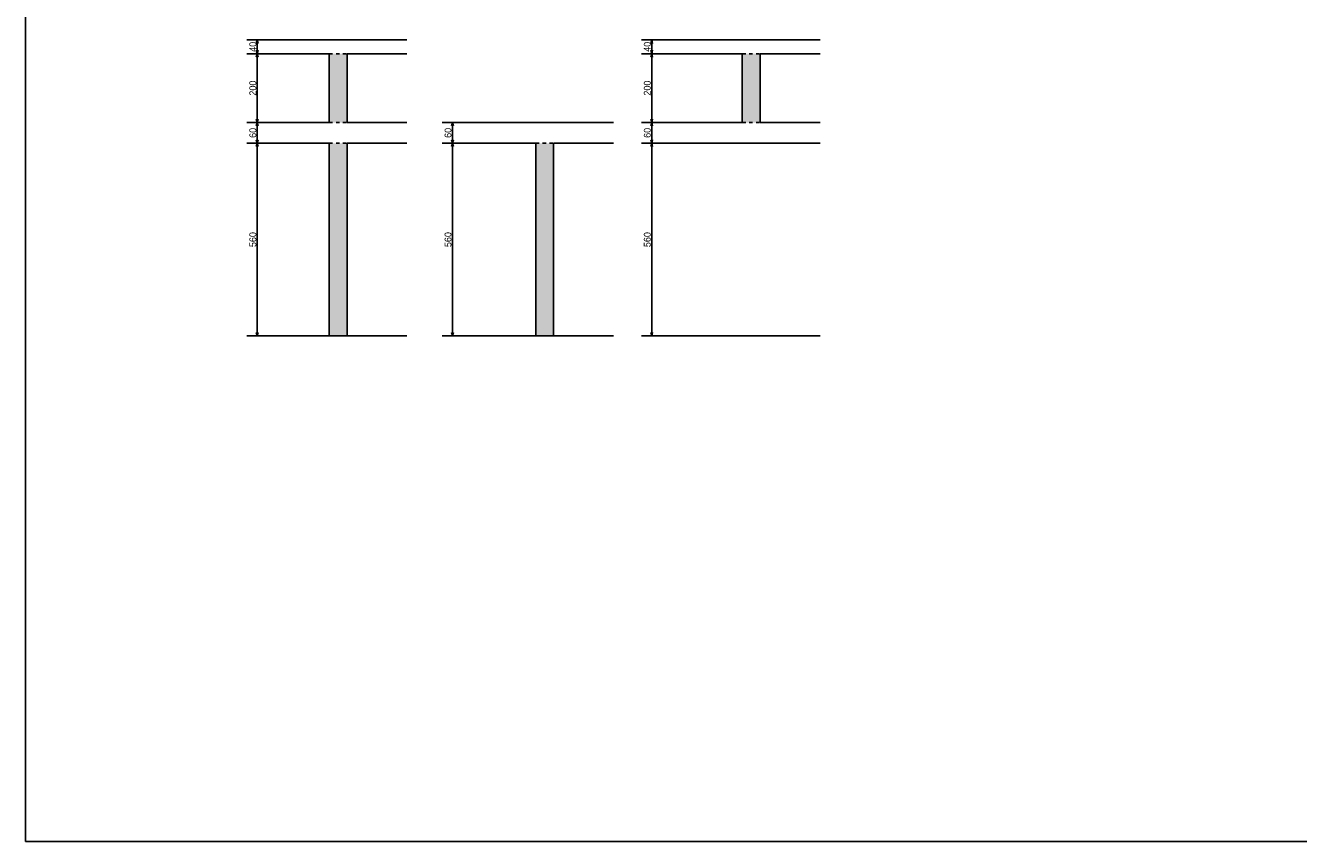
# Model space of a CAD drawing. Header units: millimetres. Extents: x -24 to 384, y -54 to 92.
# Tile 71 of 75: x 260 to 297, y 50 to 74. Entities that reach past the tile are written whole.
import ezdxf

# ---------------------------------------------------------------- set-up
doc = ezdxf.new("R2010")
doc.units = ezdxf.units.MM
doc.linetypes.add('ACAD_ISO03W100', pattern=[30, 12, -18])
doc.styles.add('GULIM', font='Gulim.ttf')
doc.dimstyles.new('GULIM-100', dxfattribs={"dimtxt": 0.2, "dimasz": 0.1, "dimexe": 0.3, "dimexo": 0, "dimgap": 0.025, "dimtad": 1, "dimdec": 1, "dimlfac": 100, "dimzin": 12, "dimdsep": 46, "dimtxsty": 'GULIM', "dimblk": 'OPEN30', "dimcen": 0, "dimclrd": 152, "dimclre": 152, "dimclrt": 152, "dimaunit": 1, "dimadec": 0, "dimazin": 0, "dimtfac": 1.875, "dimtdec": 1, "dimtmove": 2, "dimatfit": 3, "dimldrblk": 'OPEN30', "dimfxl": 0, "dimtolj": 1, "dimtzin": 12, "dimlwd": -1, "dimarcsym": 0})

# ---------------------------------------------------------------- blocks, each defined once
blk = doc.blocks.new('_Open30')
at = {"color": 0, "linetype": 'ByBlock', "lineweight": -2}
for p, q in [((-1, 0.27), (0, 0)), ((0, 0), (-1, -0.27)), ((0, 0), (-1, 0))]:
    blk.add_line(p, q, dxfattribs=at)
blk = doc.blocks.new('*D502')
at = {"color": 152, "lineweight": -2, "transparency": 16777216}
for p, q in [((267.081, 70.287), (266.433, 70.287)), ((267.081, 64.687), (266.433, 64.687))]:
    blk.add_line(p, q, dxfattribs=at)
at = {"color": 152, "transparency": 16777216}
blk.add_line((266.733, 64.787), (266.733, 70.187), dxfattribs=at)
at = {"layer": 'Defpoints', "color": 0, "transparency": 16777216}
for p in [(266.733, 70.287), (267.081, 70.287), (267.081, 64.687)]:
    blk.add_point(p, dxfattribs=at)
at = {"color": 152, "transparency": 16777216, "xscale": 0.1, "yscale": 0.1, "zscale": 0.1}
for p, rotation in [((266.733, 70.287), 90), ((266.733, 64.687), 270)]:
    blk.add_blockref('_Open30', p, dxfattribs=dict(at, rotation=rotation))
at = {"color": 152, "transparency": 16777216, "insert": (266.606, 67.487), "char_height": 0.2, "attachment_point": 5, "rotation": 90, "style": 'GULIM'}
blk.add_mtext('\\A1;560', dxfattribs=at)
blk = doc.blocks.new('*D503')
at = {"color": 152, "lineweight": -2, "transparency": 16777216}
for p, q in [((267.081, 70.887), (266.433, 70.887)), ((267.081, 70.287), (266.433, 70.287))]:
    blk.add_line(p, q, dxfattribs=at)
at = {"color": 152, "transparency": 16777216}
blk.add_line((266.733, 70.387), (266.733, 70.787), dxfattribs=at)
at = {"layer": 'Defpoints', "color": 0, "transparency": 16777216}
for p in [(266.733, 70.887), (267.081, 70.887), (267.081, 70.287)]:
    blk.add_point(p, dxfattribs=at)
at = {"color": 152, "transparency": 16777216, "xscale": 0.1, "yscale": 0.1, "zscale": 0.1}
for p, rotation in [((266.733, 70.887), 90), ((266.733, 70.287), 270)]:
    blk.add_blockref('_Open30', p, dxfattribs=dict(at, rotation=rotation))
at = {"color": 152, "transparency": 16777216, "insert": (266.606, 70.587), "char_height": 0.2, "attachment_point": 5, "rotation": 90, "style": 'GULIM'}
blk.add_mtext('\\A1;60', dxfattribs=at)
blk = doc.blocks.new('*D504')
at = {"color": 152, "lineweight": -2, "transparency": 16777216}
for p, q in [((267.081, 72.887), (266.433, 72.887)), ((267.081, 70.887), (266.433, 70.887))]:
    blk.add_line(p, q, dxfattribs=at)
at = {"color": 152, "transparency": 16777216}
blk.add_line((266.733, 70.987), (266.733, 72.787), dxfattribs=at)
at = {"layer": 'Defpoints', "color": 0, "transparency": 16777216}
for p in [(266.733, 72.887), (267.081, 72.887), (267.081, 70.887)]:
    blk.add_point(p, dxfattribs=at)
at = {"color": 152, "transparency": 16777216, "xscale": 0.1, "yscale": 0.1, "zscale": 0.1}
for p, rotation in [((266.733, 72.887), 90), ((266.733, 70.887), 270)]:
    blk.add_blockref('_Open30', p, dxfattribs=dict(at, rotation=rotation))
at = {"color": 152, "transparency": 16777216, "insert": (266.606, 71.887), "char_height": 0.2, "attachment_point": 5, "rotation": 90, "style": 'GULIM'}
blk.add_mtext('\\A1;200', dxfattribs=at)
blk = doc.blocks.new('*D505')
at = {"color": 152, "lineweight": -2, "transparency": 16777216}
for p, q in [((267.081, 73.287), (266.433, 73.287)), ((267.081, 72.887), (266.433, 72.887))]:
    blk.add_line(p, q, dxfattribs=at)
at = {"color": 152, "transparency": 16777216}
blk.add_line((266.733, 72.987), (266.733, 73.187), dxfattribs=at)
at = {"layer": 'Defpoints', "color": 0, "transparency": 16777216}
for p in [(266.733, 73.287), (267.081, 73.287), (267.081, 72.887)]:
    blk.add_point(p, dxfattribs=at)
at = {"color": 152, "transparency": 16777216, "xscale": 0.1, "yscale": 0.1, "zscale": 0.1}
for p, rotation in [((266.733, 73.287), 90), ((266.733, 72.887), 270)]:
    blk.add_blockref('_Open30', p, dxfattribs=dict(at, rotation=rotation))
at = {"color": 152, "transparency": 16777216, "insert": (266.606, 73.087), "char_height": 0.2, "attachment_point": 5, "rotation": 90, "style": 'GULIM'}
blk.add_mtext('\\A1;40', dxfattribs=at)
blk = doc.blocks.new('*D506')
at = {"color": 152, "lineweight": -2, "transparency": 16777216}
for p, q in [((273.081, 70.287), (272.103, 70.287)), ((273.081, 64.687), (272.103, 64.687))]:
    blk.add_line(p, q, dxfattribs=at)
at = {"color": 152, "transparency": 16777216}
blk.add_line((272.403, 64.787), (272.403, 70.187), dxfattribs=at)
at = {"layer": 'Defpoints', "color": 0, "transparency": 16777216}
for p in [(272.403, 70.287), (273.081, 70.287), (273.081, 64.687)]:
    blk.add_point(p, dxfattribs=at)
at = {"color": 152, "transparency": 16777216, "xscale": 0.1, "yscale": 0.1, "zscale": 0.1}
for p, rotation in [((272.403, 70.287), 90), ((272.403, 64.687), 270)]:
    blk.add_blockref('_Open30', p, dxfattribs=dict(at, rotation=rotation))
at = {"color": 152, "transparency": 16777216, "insert": (272.276, 67.487), "char_height": 0.2, "attachment_point": 5, "rotation": 90, "style": 'GULIM'}
blk.add_mtext('\\A1;560', dxfattribs=at)
blk = doc.blocks.new('*D507')
at = {"color": 152, "lineweight": -2, "transparency": 16777216}
for p, q in [((273.081, 70.887), (272.103, 70.887)), ((273.081, 70.287), (272.103, 70.287))]:
    blk.add_line(p, q, dxfattribs=at)
at = {"color": 152, "transparency": 16777216}
blk.add_line((272.403, 70.387), (272.403, 70.787), dxfattribs=at)
at = {"layer": 'Defpoints', "color": 0, "transparency": 16777216}
for p in [(272.403, 70.887), (273.081, 70.887), (273.081, 70.287)]:
    blk.add_point(p, dxfattribs=at)
at = {"color": 152, "transparency": 16777216, "xscale": 0.1, "yscale": 0.1, "zscale": 0.1}
for p, rotation in [((272.403, 70.887), 90), ((272.403, 70.287), 270)]:
    blk.add_blockref('_Open30', p, dxfattribs=dict(at, rotation=rotation))
at = {"color": 152, "transparency": 16777216, "insert": (272.276, 70.587), "char_height": 0.2, "attachment_point": 5, "rotation": 90, "style": 'GULIM'}
blk.add_mtext('\\A1;60', dxfattribs=at)
blk = doc.blocks.new('*D508')
at = {"color": 152, "lineweight": -2, "transparency": 16777216}
for p, q in [((279.081, 70.287), (277.892, 70.287)), ((279.081, 64.687), (277.892, 64.687))]:
    blk.add_line(p, q, dxfattribs=at)
at = {"color": 152, "transparency": 16777216}
blk.add_line((278.192, 64.787), (278.192, 70.187), dxfattribs=at)
at = {"layer": 'Defpoints', "color": 0, "transparency": 16777216}
for p in [(278.192, 70.287), (279.081, 70.287), (279.081, 64.687)]:
    blk.add_point(p, dxfattribs=at)
at = {"color": 152, "transparency": 16777216, "xscale": 0.1, "yscale": 0.1, "zscale": 0.1}
for p, rotation in [((278.192, 70.287), 90), ((278.192, 64.687), 270)]:
    blk.add_blockref('_Open30', p, dxfattribs=dict(at, rotation=rotation))
at = {"color": 152, "transparency": 16777216, "insert": (278.064, 67.487), "char_height": 0.2, "attachment_point": 5, "rotation": 90, "style": 'GULIM'}
blk.add_mtext('\\A1;560', dxfattribs=at)
blk = doc.blocks.new('*D509')
at = {"color": 152, "lineweight": -2, "transparency": 16777216}
for p, q in [((279.081, 70.887), (277.892, 70.887)), ((279.081, 70.287), (277.892, 70.287))]:
    blk.add_line(p, q, dxfattribs=at)
at = {"color": 152, "transparency": 16777216}
blk.add_line((278.192, 70.387), (278.192, 70.787), dxfattribs=at)
at = {"layer": 'Defpoints', "color": 0, "transparency": 16777216}
for p in [(278.192, 70.887), (279.081, 70.887), (279.081, 70.287)]:
    blk.add_point(p, dxfattribs=at)
at = {"color": 152, "transparency": 16777216, "xscale": 0.1, "yscale": 0.1, "zscale": 0.1}
for p, rotation in [((278.192, 70.887), 90), ((278.192, 70.287), 270)]:
    blk.add_blockref('_Open30', p, dxfattribs=dict(at, rotation=rotation))
at = {"color": 152, "transparency": 16777216, "insert": (278.064, 70.587), "char_height": 0.2, "attachment_point": 5, "rotation": 90, "style": 'GULIM'}
blk.add_mtext('\\A1;60', dxfattribs=at)
blk = doc.blocks.new('*D510')
at = {"color": 152, "lineweight": -2, "transparency": 16777216}
for p, q in [((279.081, 72.887), (277.892, 72.887)), ((279.081, 70.887), (277.892, 70.887))]:
    blk.add_line(p, q, dxfattribs=at)
at = {"color": 152, "transparency": 16777216}
blk.add_line((278.192, 70.987), (278.192, 72.787), dxfattribs=at)
at = {"layer": 'Defpoints', "color": 0, "transparency": 16777216}
for p in [(278.192, 72.887), (279.081, 72.887), (279.081, 70.887)]:
    blk.add_point(p, dxfattribs=at)
at = {"color": 152, "transparency": 16777216, "xscale": 0.1, "yscale": 0.1, "zscale": 0.1}
for p, rotation in [((278.192, 72.887), 90), ((278.192, 70.887), 270)]:
    blk.add_blockref('_Open30', p, dxfattribs=dict(at, rotation=rotation))
at = {"color": 152, "transparency": 16777216, "insert": (278.064, 71.887), "char_height": 0.2, "attachment_point": 5, "rotation": 90, "style": 'GULIM'}
blk.add_mtext('\\A1;200', dxfattribs=at)
blk = doc.blocks.new('*D511')
at = {"color": 152, "lineweight": -2, "transparency": 16777216}
for p, q in [((279.081, 73.287), (277.892, 73.287)), ((279.081, 72.887), (277.892, 72.887))]:
    blk.add_line(p, q, dxfattribs=at)
at = {"color": 152, "transparency": 16777216}
blk.add_line((278.192, 72.987), (278.192, 73.187), dxfattribs=at)
at = {"layer": 'Defpoints', "color": 0, "transparency": 16777216}
for p in [(278.192, 73.287), (279.081, 73.287), (279.081, 72.887)]:
    blk.add_point(p, dxfattribs=at)
at = {"color": 152, "transparency": 16777216, "xscale": 0.1, "yscale": 0.1, "zscale": 0.1}
for p, rotation in [((278.192, 73.287), 90), ((278.192, 72.887), 270)]:
    blk.add_blockref('_Open30', p, dxfattribs=dict(at, rotation=rotation))
at = {"color": 152, "transparency": 16777216, "insert": (278.064, 73.087), "char_height": 0.2, "attachment_point": 5, "rotation": 90, "style": 'GULIM'}
blk.add_mtext('\\A1;40', dxfattribs=at)

msp = doc.modelspace()

# ---------------------------------------------------------------- hatches: boundary and pattern name
h = msp.add_hatch(color=11)
h.dxf.hatch_style = 1
h.paths.add_polyline_path([(269.3413, 70.2873), (268.8213, 70.2873), (268.8213, 64.6873), (269.3413, 64.6873)])
h.paths.add_polyline_path([(269.3413, 72.8873), (268.8213, 72.8873), (268.8213, 70.8873), (269.3413, 70.8873)])
h = msp.add_hatch(color=41)
h.dxf.hatch_style = 1
h.paths.add_polyline_path([(281.3413, 72.8873), (280.8213, 72.8873), (280.8213, 70.8873), (281.3413, 70.8873)])
h = msp.add_hatch(color=91)
h.dxf.hatch_style = 1
h.paths.add_polyline_path([(275.3413, 70.2873), (274.8213, 70.2873), (274.8213, 64.6873), (275.3413, 64.6873)])

# ---------------------------------------------------------------- linework, layer by layer
for p, q in [((267.0813, 73.2873), (271.0813, 73.2873)), ((279.0813, 73.2873), (283.0813, 73.2873)), ((267.0813, 72.8873), (268.8213, 72.8873)), ((268.8213, 70.8873), (268.8213, 72.8873)), ((269.3413, 72.8873), (271.0813, 72.8873)), ((269.3413, 70.8873), (269.3413, 72.8873)), ((279.0813, 72.8873), (280.8213, 72.8873)), ((280.8213, 70.8873), (280.8213, 72.8873)), ((281.3413, 72.8873), (283.0813, 72.8873)), ((281.3413, 70.8873), (281.3413, 72.8873)), ((267.0813, 70.8873), (268.8213, 70.8873)), ((269.3413, 70.8873), (271.0813, 70.8873)), ((273.0813, 70.8873), (277.0813, 70.8873)), ((279.0813, 70.8873), (280.8213, 70.8873)), ((281.3413, 70.8873), (283.0813, 70.8873)), ((267.0813, 70.2873), (268.8213, 70.2873)), ((268.8213, 64.6873), (268.8213, 70.2873)), ((269.3413, 64.6873), (269.3413, 70.2873)), ((269.3413, 70.2873), (271.0813, 70.2873)), ((273.0813, 70.2873), (274.8213, 70.2873)), ((274.8213, 64.6873), (274.8213, 70.2873)), ((275.3413, 70.2873), (277.0813, 70.2873)), ((275.3413, 64.6873), (275.3413, 70.2873)), ((279.0813, 70.2873), (283.0813, 70.2873)), ((267.0813, 64.6873), (271.0813, 64.6873)), ((273.0813, 64.6873), (277.0813, 64.6873)), ((279.0813, 64.6873), (283.0813, 64.6873))]:
    msp.add_line(p, q)
at = {"color": 1, "linetype": 'ACAD_ISO03W100', "ltscale": 0.005}
for p, q in [((268.8213, 72.8873), (269.3413, 72.8873)), ((280.8213, 72.8873), (281.3413, 72.8873)), ((268.8213, 70.8873), (269.3413, 70.8873)), ((280.8213, 70.8873), (281.3413, 70.8873)), ((268.8213, 70.2873), (269.3413, 70.2873)), ((274.8213, 70.2873), (275.3413, 70.2873))]:
    msp.add_line(p, q, dxfattribs=at)
msp.add_lwpolyline([(260, 50), (319.4, 50), (319.4, 92), (260, 92)], close=True)

# ---------------------------------------------------------------- dimensions: what is measured, and where the dimension line sits
for base, p1, p2, picture, middle in [((266.7334, 73.2873), (267.0813, 72.8873), (267.0813, 73.2873), '*D505', (266.6057, 73.0873)), ((278.1917, 73.2873), (279.0813, 72.8873), (279.0813, 73.2873), '*D511', (278.0641, 73.0873)), ((266.7334, 72.8873), (267.0813, 70.8873), (267.0813, 72.8873), '*D504', (266.6059, 71.8873)), ((278.1917, 72.8873), (279.0813, 70.8873), (279.0813, 72.8873), '*D510', (278.0642, 71.8873)), ((266.7334, 70.8873), (267.0813, 70.2873), (267.0813, 70.8873), '*D503', (266.6059, 70.5873)), ((272.4032, 70.8873), (273.0813, 70.2873), (273.0813, 70.8873), '*D507', (272.2757, 70.5873)), ((278.1917, 70.8873), (279.0813, 70.2873), (279.0813, 70.8873), '*D509', (278.0642, 70.5873)), ((266.7334, 70.2873), (267.0813, 64.6873), (267.0813, 70.2873), '*D502', (266.6059, 67.4873)), ((272.4032, 70.2873), (273.0813, 64.6873), (273.0813, 70.2873), '*D506', (272.2757, 67.4873)), ((278.1917, 70.2873), (279.0813, 64.6873), (279.0813, 70.2873), '*D508', (278.0642, 67.4873))]:
    dim = msp.add_linear_dim(base=base, p1=p1, p2=p2, angle=270, dimstyle='GULIM-100')
    dim.commit()
    dim.dimension.update_dxf_attribs({"geometry": picture, "text_midpoint": middle})

doc.saveas('drawing.dxf')
